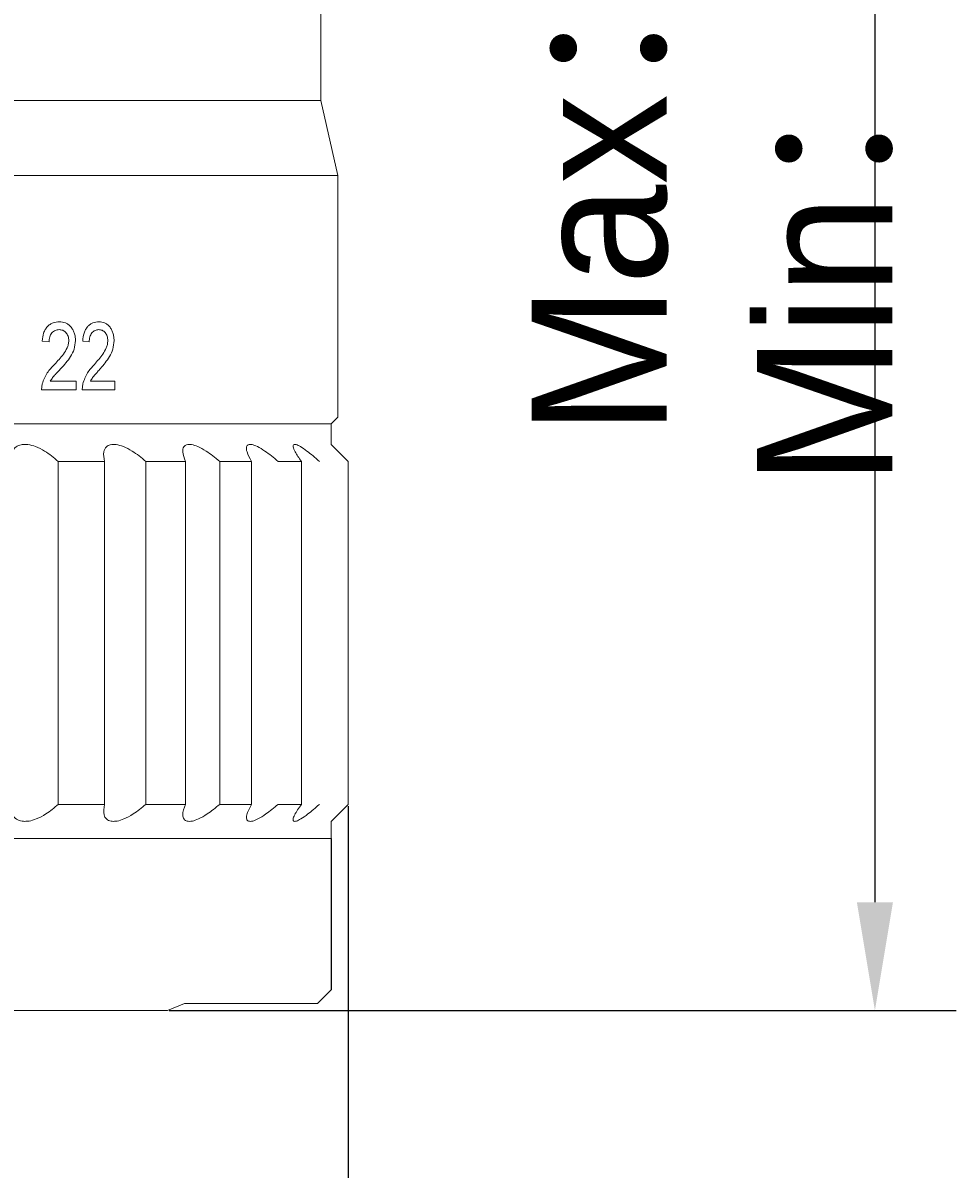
# Model space of a CAD drawing. Header units: millimetres. Extents: x 10982 to 13482, y 2076 to 4076.
# Tile 5 of 11: x 11866 to 12211, y 2528 to 2952. Entities that reach past the tile are written whole.
import ezdxf

# ---------------------------------------------------------------- set-up
doc = ezdxf.new("R2010")
doc.units = ezdxf.units.MM
doc.layers.add('標注線', color=7, linetype='Continuous')
doc.dimstyles.new('ISO-25', dxfattribs={"dimtxt": 2.5, "dimasz": 40, "dimexe": 30, "dimexo": 0.625, "dimtad": 1, "dimdec": 4, "dimdsep": 46, "dimlunit": 6, "dimtxsty": 'Standard', "dimcen": 2.5, "dimadec": 0, "dimazin": 0, "dimtfac": 1, "dimtdec": 4, "dimtmove": 0, "dimatfit": 3, "dimfxl": 1, "dimtolj": 1, "dimtzin": 0, "dimarcsym": 0})

# ---------------------------------------------------------------- blocks, each defined once
blk = doc.blocks.new('*D52')
at = {"color": 0, "lineweight": -2}
for p, q in [((11970.02, 3278.72), (12210.53, 3278.72)), ((12180.53, 3238.72), (12180.53, 2626.98)), ((11919.62, 2586.98), (12210.53, 2586.98))]:
    blk.add_line(p, q, dxfattribs=at)
at = {"color": 0}
for points in [[(12187.2, 3238.72), (12173.87, 3238.72), (12180.53, 3278.72)], [(12173.87, 2626.98), (12187.2, 2626.98), (12180.53, 2586.98)]]:
    blk.add_solid(points, dxfattribs=at)
at = {"layer": 'Defpoints', "color": 0}
for p in [(11969.4, 3278.72), (11919, 2586.98), (12180.53, 2586.98)]:
    blk.add_point(p, dxfattribs=at)
at = {"color": 0, "insert": (12120.6, 2934.11), "char_height": 2.5, "attachment_point": 5, "rotation": 90}
blk.add_mtext('\\A1;{{\\H20x;Max：66\\PMin：54.4}}', dxfattribs=at)
blk = doc.blocks.new('*D67')
at = {"layer": 'Defpoints', "color": 0}
for p in [(11423.82, 2663.21), (11985.78, 2663.21), (11985.78, 2386)]:
    blk.add_point(p, dxfattribs=at)
at = {"layer": '標注線', "color": 0, "lineweight": -2}
for p, q in [((11423.82, 2662.59), (11423.82, 2386)), ((11985.78, 2662.59), (11985.78, 2386)), ((11448.82, 2386), (11960.78, 2386))]:
    blk.add_line(p, q, dxfattribs=at)
at = {"layer": '標注線', "color": 0}
for points in [[(11448.82, 2390.16), (11448.82, 2381.83), (11423.82, 2386)], [(11960.78, 2381.83), (11960.78, 2390.16), (11985.78, 2386)]]:
    blk.add_solid(points, dxfattribs=at)
at = {"layer": '標注線', "color": 0, "insert": (11704.8, 2411.62), "char_height": 2.5, "attachment_point": 5}
blk.add_mtext('\\A1;{\\H20x;44.6}', dxfattribs=at)

msp = doc.modelspace()

# ---------------------------------------------------------------- linework, layer by layer
at = {"color": 7, "linetype": 'Continuous', "lineweight": 15}
for p, q in [((11975.69677, 2923.65692), (11975.69677, 3006.18691)), ((11975.69677, 2923.65692), (11704.79676, 2923.65692)), ((11981.99675, 2895.93692), (11975.69677, 2923.65692)), ((11981.99675, 2895.93692), (11704.79676, 2895.93692)), ((11981.99675, 2806.47691), (11981.99675, 2895.93692)), ((11875.18425, 2834.32616), (11872.62435, 2834.64924)), ((11890.04557, 2834.32616), (11887.62966, 2834.64924)), ((11872.36711, 2816.55692), (11872.63641, 2818.79826)), ((11885.18891, 2816.55692), (11872.36711, 2816.55692)), ((11885.18891, 2819.78768), (11875.65371, 2819.78768)), ((11885.18891, 2819.78768), (11885.18891, 2816.55692)), ((11887.38669, 2816.55692), (11887.64104, 2818.79826)), ((11899.45435, 2816.55692), (11887.38669, 2816.55692)), ((11899.45435, 2819.78768), (11890.48827, 2819.78768)), ((11899.45435, 2819.78768), (11899.45435, 2816.55692)), ((11979.47676, 2803.95692), (11430.11675, 2803.95692)), ((11979.47676, 2803.95692), (11981.99675, 2806.47691)), ((11979.47676, 2796.39693), (11979.47676, 2803.95692)), ((11985.77675, 2790.09692), (11979.47676, 2796.39693)), ((11878.55983, 2790.09692), (11878.55983, 2663.21492)), ((11895.70367, 2790.09692), (11878.55983, 2790.09692)), ((11895.70367, 2663.21492), (11895.70367, 2790.09692)), ((11910.96249, 2790.09692), (11910.96249, 2663.21492)), ((11925.60472, 2790.09692), (11910.96249, 2790.09692)), ((11925.60472, 2663.21492), (11925.60472, 2790.09692)), ((11938.28867, 2790.09692), (11938.28867, 2663.21492)), ((11950.06873, 2790.09692), (11938.28867, 2790.09692)), ((11950.06873, 2663.21492), (11950.06873, 2790.09692)), ((11968.49335, 2790.09692), (11959.86551, 2790.09692)), ((11968.49335, 2663.21492), (11968.49335, 2790.09692)), ((11985.77675, 2663.21492), (11985.77675, 2790.09692)), ((11878.55983, 2663.21492), (11895.70367, 2663.21492)), ((11910.96249, 2663.21492), (11925.60472, 2663.21492)), ((11938.28867, 2663.21492), (11950.06873, 2663.21492)), ((11959.86551, 2663.21492), (11968.49335, 2663.21492)), ((11979.47676, 2656.91491), (11985.77675, 2663.21492)), ((11979.47676, 2650.61494), (11979.47676, 2656.91491)), ((11430.11675, 2650.61494), (11979.47676, 2650.61494)), ((11974.43677, 2589.50489), (11979.47676, 2594.58842)), ((11918.99677, 2586.9849), (11704.79676, 2586.9849)), ((11918.99677, 2586.9849), (11925.29676, 2589.50489)), ((11974.43677, 2589.50489), (11925.29676, 2589.50489))]:
    msp.add_line(p, q, dxfattribs=at)
at = {"color": 0}
msp.add_line((11979.47676, 2650.61494), (11979.47676, 2594.58842), dxfattribs=at)
at = {"color": 7, "linetype": 'Continuous', "lineweight": 15}
for points, knots in [([(11872.62435, 2834.64924), (11872.75122, 2835.64627), (11872.94206, 2837.14619), (11873.73704, 2838.90605), (11874.54593, 2840.0092), (11875.53375, 2840.8528), (11877.00951, 2841.60589), (11878.19563, 2841.69678), (11878.98056, 2841.75692)], [0, 0, 0, 0, 0.249688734, 0.375625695, 0.499853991, 0.622386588, 0.750107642, 1, 1, 1, 1]), ([(11878.98056, 2841.75692), (11879.73982, 2841.69477), (11880.88453, 2841.60106), (11882.2809, 2840.84438), (11883.20714, 2839.99926), (11883.97006, 2838.92764), (11884.54784, 2837.66388), (11884.8865, 2836.2594), (11884.92457, 2835.28467), (11884.94348, 2834.80066)], [0, 0, 0, 0, 0.249663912, 0.376407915, 0.499793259, 0.62607003, 0.749927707, 0.87582355, 1, 1, 1, 1]), ([(11887.62966, 2834.64924), (11887.74947, 2835.64627), (11887.92972, 2837.14619), (11888.68021, 2838.90605), (11889.44354, 2840.0092), (11890.37525, 2840.8528), (11891.76646, 2841.6059), (11892.88316, 2841.69678), (11893.62215, 2841.75692)], [0, 0, 0, 0, 0.249688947, 0.375625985, 0.499854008, 0.622386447, 0.750106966, 1, 1, 1, 1]), ([(11893.62215, 2841.75692), (11894.33643, 2841.69477), (11895.41332, 2841.60106), (11896.72527, 2840.84438), (11897.59505, 2839.99925), (11898.31107, 2838.92764), (11898.85315, 2837.66389), (11899.17078, 2836.2594), (11899.20647, 2835.28467), (11899.2242, 2834.80066)], [0, 0, 0, 0, 0.249664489, 0.376407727, 0.499792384, 0.626069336, 0.749927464, 0.875823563, 1, 1, 1, 1]), ([(11878.92559, 2838.84924), (11878.44063, 2838.80906), (11877.70802, 2838.74836), (11876.81215, 2838.24364), (11876.21828, 2837.69728), (11875.74114, 2836.99421), (11875.2842, 2835.88467), (11875.22418, 2834.94883), (11875.18425, 2834.32616)], [0, 0, 0, 0, 0.249901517, 0.377516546, 0.500332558, 0.624987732, 0.750481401, 1, 1, 1, 1]), ([(11882.47579, 2834.77038), (11882.46366, 2835.05696), (11882.4394, 2835.62981), (11882.22852, 2836.44321), (11881.87906, 2837.17687), (11881.41874, 2837.80228), (11880.86203, 2838.2931), (11880.0448, 2838.75832), (11879.37314, 2838.81288), (11878.92559, 2838.84924)], [0, 0, 0, 0, 0.125084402, 0.250037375, 0.370502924, 0.500168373, 0.625231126, 0.750278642, 1, 1, 1, 1]), ([(11893.5704, 2838.84924), (11893.11387, 2838.80906), (11892.42422, 2838.74837), (11891.58021, 2838.24364), (11891.02053, 2837.69728), (11890.57072, 2836.99421), (11890.13985, 2835.88467), (11890.08323, 2834.94883), (11890.04557, 2834.32616)], [0, 0, 0, 0, 0.249901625, 0.377515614, 0.500331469, 0.624987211, 0.750481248, 1, 1, 1, 1]), ([(11896.90825, 2834.77038), (11896.89685, 2835.05696), (11896.87408, 2835.62981), (11896.67599, 2836.44322), (11896.34771, 2837.17686), (11895.91517, 2837.80228), (11895.39191, 2838.29309), (11894.62351, 2838.75833), (11893.99152, 2838.81289), (11893.5704, 2838.84924)], [0, 0, 0, 0, 0.125084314, 0.250036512, 0.370502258, 0.500167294, 0.625231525, 0.75027614, 1, 1, 1, 1]), ([(11877.22342, 2825.98168), (11878.35229, 2827.21728), (11880.04447, 2829.06943), (11881.72385, 2831.6088), (11882.36711, 2833.34521), (11882.43959, 2834.29563), (11882.47579, 2834.77038)], [0, 0, 0, 0, 0.500543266, 0.750313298, 0.875278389, 1, 1, 1, 1]), ([(11884.94348, 2834.80066), (11884.84247, 2833.72474), (11884.64013, 2831.56936), (11882.72839, 2827.94874), (11880.83557, 2825.85735), (11879.57288, 2824.46221)], [0, 0, 0, 0, 0.249145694, 0.499112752, 1, 1, 1, 1]), ([(11891.96765, 2825.98168), (11893.03051, 2827.21728), (11894.62374, 2829.06942), (11896.20192, 2831.6088), (11896.80618, 2833.34521), (11896.87425, 2834.29563), (11896.90825, 2834.77038)], [0, 0, 0, 0, 0.5005437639, 0.7503131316, 0.8752781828, 1, 1, 1, 1]), ([(11899.2242, 2834.80066), (11899.12948, 2833.72474), (11898.93973, 2831.56936), (11897.14624, 2827.94874), (11895.36664, 2825.85735), (11894.17949, 2824.46221)], [0, 0, 0, 0, 0.249145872, 0.499112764, 1, 1, 1, 1]), ([(11872.63641, 2818.79826), (11873.19326, 2820.20764), (11874.30982, 2823.03359), (11876.25057, 2824.99732), (11877.22342, 2825.98168)], [0, 0, 0, 0, 0.498728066, 1, 1, 1, 1]), ([(11879.57288, 2824.46221), (11879.20676, 2824.07729), (11878.51696, 2823.35207), (11877.49602, 2822.23889), (11876.48352, 2821.14969), (11875.93024, 2820.24156), (11875.65371, 2819.78768)], [0, 0, 0, 0, 0.265471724, 0.500162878, 0.750182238, 1, 1, 1, 1]), ([(11887.64104, 2818.79826), (11888.16693, 2820.20764), (11889.22141, 2823.0336), (11891.05068, 2824.99732), (11891.96765, 2825.98168)], [0, 0, 0, 0, 0.498727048, 1, 1, 1, 1]), ([(11894.17949, 2824.46221), (11893.83498, 2824.07729), (11893.18591, 2823.35206), (11892.22452, 2822.23889), (11891.27059, 2821.14969), (11890.74897, 2820.24156), (11890.48827, 2819.78768)], [0, 0, 0, 0, 0.265470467, 0.500162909, 0.750182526, 1, 1, 1, 1]), ([(11866.2496, 2796.39693), (11865.77524, 2796.36957), (11864.53018, 2796.29776), (11862.74485, 2795.48275), (11861.13415, 2793.48122), (11861.11386, 2791.35443), (11861.10186, 2790.09692)], [0, 0, 0, 0, 0.1235956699, 0.3243995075, 0.6005363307, 1, 1, 1, 1]), ([(11878.55983, 2790.09692), (11876.96342, 2791.4692), (11874.43493, 2793.6427), (11870.41615, 2795.62965), (11867.88211, 2796.32867), (11866.62897, 2796.38107), (11866.2496, 2796.39693)], [0, 0, 0, 0, 0.436103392, 0.690724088, 0.906372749, 1, 1, 1, 1]), ([(11899.02485, 2796.39693), (11898.61529, 2796.36957), (11897.54034, 2796.29776), (11896.13074, 2795.48274), (11895.09453, 2793.48123), (11895.47733, 2791.35443), (11895.70367, 2790.09692)], [0, 0, 0, 0, 0.123595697, 0.324399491, 0.600537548, 1, 1, 1, 1]), ([(11910.96249, 2790.09692), (11909.30884, 2791.4692), (11906.68969, 2793.64269), (11902.8085, 2795.62966), (11900.46432, 2796.32867), (11899.35935, 2796.38107), (11899.02485, 2796.39693)], [0, 0, 0, 0, 0.436103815, 0.690724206, 0.906373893, 1, 1, 1, 1]), ([(11927.01755, 2796.39693), (11926.68289, 2796.36957), (11925.80451, 2796.29777), (11924.80536, 2795.48275), (11924.36916, 2793.48122), (11925.14562, 2791.35443), (11925.60472, 2790.09692)], [0, 0, 0, 0, 0.123596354, 0.324400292, 0.600537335, 1, 1, 1, 1]), ([(11938.28867, 2790.09692), (11936.61851, 2791.4692), (11933.9732, 2793.6427), (11930.32513, 2795.62965), (11928.22855, 2796.32867), (11927.29896, 2796.38107), (11927.01755, 2796.39693)], [0, 0, 0, 0, 0.43610333, 0.690724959, 0.906374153, 1, 1, 1, 1]), ([(11949.53844, 2796.39693), (11949.28691, 2796.36957), (11948.62674, 2796.29776), (11948.06263, 2795.48275), (11948.23716, 2793.48122), (11949.38817, 2791.35443), (11950.06873, 2790.09692)], [0, 0, 0, 0, 0.123595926, 0.324399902, 0.600536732, 1, 1, 1, 1]), ([(11959.86551, 2790.09692), (11958.21995, 2791.4692), (11955.61361, 2793.6427), (11952.28852, 2795.62965), (11950.49114, 2796.32867), (11949.75983, 2796.38107), (11949.53844, 2796.39693)], [0, 0, 0, 0, 0.4361031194, 0.6907248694, 0.9063735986, 1, 1, 1, 1]), ([(11966.03296, 2796.39693), (11965.87076, 2796.36957), (11965.44504, 2796.29776), (11965.32992, 2795.48275), (11966.11086, 2793.48122), (11967.60808, 2791.35443), (11968.49335, 2790.09692)], [0, 0, 0, 0, 0.123595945, 0.324399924, 0.600537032, 1, 1, 1, 1]), ([(11975.16169, 2790.09692), (11973.58125, 2791.4692), (11971.07807, 2793.6427), (11968.15783, 2795.62965), (11966.70388, 2796.32867), (11966.18887, 2796.38107), (11966.03296, 2796.39693)], [0, 0, 0, 0, 0.436103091, 0.690724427, 0.906373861, 1, 1, 1, 1]), ([(11861.10186, 2663.21492), (11861.1277, 2661.84263), (11861.16863, 2659.66913), (11862.94612, 2657.68218), (11864.69376, 2656.98316), (11865.88806, 2656.93077), (11866.2496, 2656.91491)], [0, 0, 0, 0, 0.43610333, 0.690724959, 0.906374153, 1, 1, 1, 1]), ([(11866.2496, 2656.91491), (11866.75471, 2656.94226), (11868.08045, 2657.01407), (11870.78287, 2657.82909), (11874.65268, 2659.83061), (11877.10804, 2661.95741), (11878.55983, 2663.21492)], [0, 0, 0, 0, 0.123596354, 0.324400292, 0.600537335, 1, 1, 1, 1]), ([(11895.70367, 2663.21492), (11895.46791, 2661.84264), (11895.09451, 2659.66914), (11896.27947, 2657.68218), (11897.67758, 2656.98316), (11898.71177, 2656.93077), (11899.02485, 2656.91491)], [0, 0, 0, 0, 0.436103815, 0.690724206, 0.906373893, 1, 1, 1, 1]), ([(11899.02485, 2656.91491), (11899.47138, 2656.94226), (11900.64338, 2657.01407), (11903.15623, 2657.82909), (11906.91016, 2659.8306), (11909.45676, 2661.9574), (11910.96249, 2663.21492)], [0, 0, 0, 0, 0.123595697, 0.324399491, 0.600537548, 1, 1, 1, 1]), ([(11925.60472, 2663.21492), (11925.11319, 2661.84263), (11924.33466, 2659.66914), (11924.89786, 2657.68218), (11925.91204, 2656.98316), (11926.76065, 2656.93077), (11927.01755, 2656.91491)], [0, 0, 0, 0, 0.436103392, 0.690724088, 0.906372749, 1, 1, 1, 1]), ([(11927.01755, 2656.91491), (11927.39452, 2656.94226), (11928.38393, 2657.01407), (11930.64534, 2657.82909), (11934.19093, 2659.83062), (11936.76607, 2661.95741), (11938.28867, 2663.21492)], [0, 0, 0, 0, 0.1235956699, 0.3243995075, 0.6005363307, 1, 1, 1, 1]), ([(11950.06873, 2663.21492), (11949.33352, 2661.84263), (11948.16906, 2659.66914), (11948.09662, 2657.68218), (11948.70192, 2656.98316), (11949.34405, 2656.93077), (11949.53844, 2656.91491)], [0, 0, 0, 0, 0.436103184, 0.690723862, 0.906373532, 1, 1, 1, 1]), ([(11949.53844, 2656.91491), (11949.83656, 2656.94226), (11950.61902, 2657.01407), (11952.57327, 2657.82909), (11955.82326, 2659.83061), (11958.36352, 2661.95741), (11959.86551, 2663.21492)], [0, 0, 0, 0, 0.1235957, 0.324398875, 0.600536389, 1, 1, 1, 1]), ([(11968.49335, 2663.21492), (11967.53256, 2661.84263), (11966.0108, 2659.66914), (11965.30455, 2657.68218), (11965.48605, 2656.98316), (11965.90587, 2656.93077), (11966.03296, 2656.91491)], [0, 0, 0, 0, 0.4361032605, 0.6907242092, 0.906373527, 1, 1, 1, 1]), ([(11966.03296, 2656.91491), (11966.24489, 2656.94226), (11966.80113, 2657.01407), (11968.40015, 2657.82909), (11971.27451, 2659.8306), (11973.71732, 2661.9574), (11975.16169, 2663.21492)], [0, 0, 0, 0, 0.123595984, 0.324399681, 0.600537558, 1, 1, 1, 1])]:
    msp.add_open_spline(points, degree=3, knots=knots, dxfattribs=at)

# ---------------------------------------------------------------- dimensions: what is measured, and where the dimension line sits
at = {"color": 0}
dim = msp.add_linear_dim(base=(12180.53264, 2586.9849), p1=(11969.39675, 3278.7249), p2=(11918.99677, 2586.9849), angle=90, text='{{\\H20x;Max：66\\PMin：54.4}}', dimstyle='ISO-25', dxfattribs=at)
dim.commit()
dim.dimension.update_dxf_attribs({"geometry": '*D52', "text_midpoint": (12180.53264, 2934.11489), "dimtype": 160})
at = {"layer": '標注線'}
dim = msp.add_aligned_dim(p1=(11423.81676, 2663.21492), p2=(11985.77675, 2663.21492), distance=-277.21835, text='{\\H20x;44.6}', dimstyle='ISO-25', override={"dimasz": 25, "dimexe": 0, "dimdec": 1, "dimtxsty": 'Standard'}, dxfattribs=at)
dim.commit()
dim.dimension.update_dxf_attribs({"geometry": '*D67', "text_midpoint": (11704.79676, 2411.62157)})

doc.saveas('drawing.dxf')
